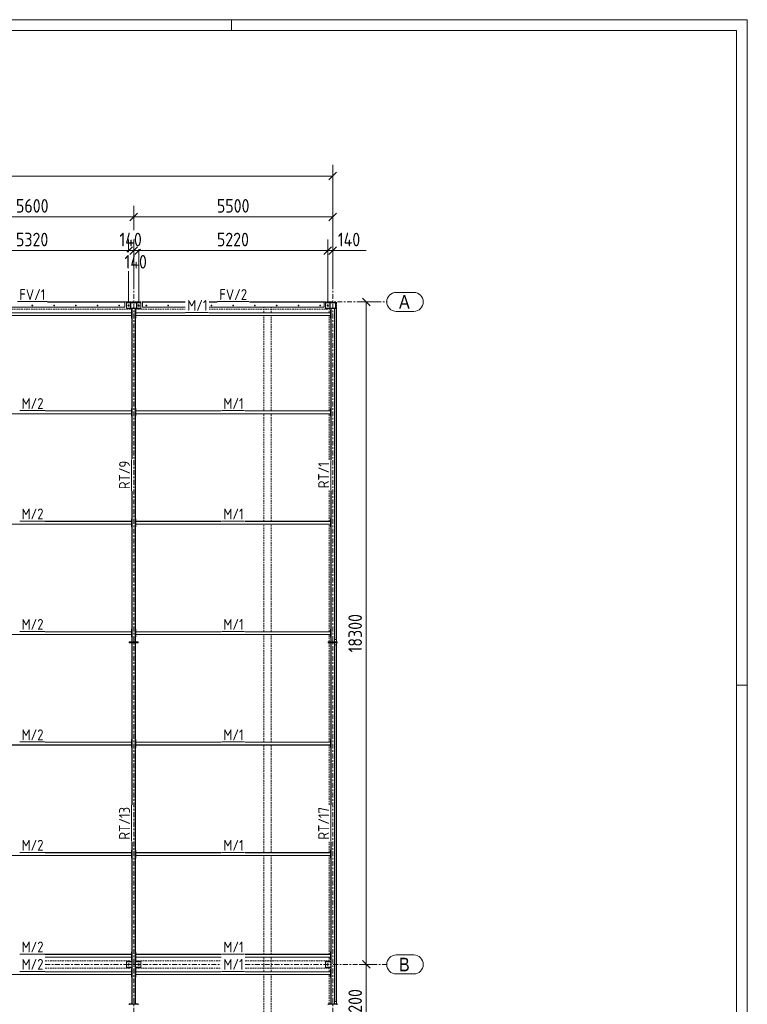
# Model space of a CAD drawing. Header units: millimetres. Extents: x -141 to 1046, y -218 to 621.
# Tile 16 of 16: x 778 to 1046, y 259 to 621. Entities that reach past the tile are written whole.
import ezdxf

# ---------------------------------------------------------------- set-up
doc = ezdxf.new("R2010")
doc.units = ezdxf.units.MM
doc.header["$LTSCALE"] = 0.6
for name, pattern in [('VERDECKT2', [1.5, 1, -0.5]), ('XKITLINE00', [0]), ('XKITLINE03', [6, 3, -1, 1, -1])]:
    doc.linetypes.add(name, pattern=pattern)
for name, color, linetype, lineweight in [('Bolt', 7, 'Continuous', 0), ('DrawingSheet', 5, 'Continuous', 0), ('Part', 2, 'Continuous', 0), ('PartMark', 3, 'Continuous', 0), ('S-GRID', 1, 'Continuous', 0), ('Z-DIMENSIONS', 1, 'Continuous', 0)]:
    doc.layers.add(name, color=color, linetype=linetype, lineweight=lineweight)
doc.styles.add('ARIAL', font='ARIAL.TTF')
doc.styles.add('ISOCPEUR', font='ISOCPEUR.TTF')

msp = doc.modelspace()

# ---------------------------------------------------------------- linework, layer by layer
at = {"layer": 'Bolt', "color": 3, "linetype": 'XKITLINE00', "lineweight": 0}
for p, q in [((782.61, 516.11), (782.54, 516)), ((782.54, 516), (782.61, 515.89)), ((782.73, 516.11), (782.61, 516.11)), ((782.61, 515.89), (782.73, 515.89)), ((782.79, 516), (782.73, 516.11)), ((782.73, 515.89), (782.79, 516)), ((790.61, 516.11), (790.54, 516)), ((790.54, 516), (790.61, 515.89)), ((790.73, 516.11), (790.61, 516.11)), ((790.61, 515.89), (790.73, 515.89)), ((790.79, 516), (790.73, 516.11)), ((790.73, 515.89), (790.79, 516)), ((798.61, 516.11), (798.54, 516)), ((798.54, 516), (798.61, 515.89)), ((798.73, 516.11), (798.61, 516.11)), ((798.61, 515.89), (798.73, 515.89)), ((798.79, 516), (798.73, 516.11)), ((798.73, 515.89), (798.79, 516)), ((806.61, 516.11), (806.54, 516)), ((806.54, 516), (806.61, 515.89)), ((806.73, 516.11), (806.61, 516.11)), ((806.61, 515.89), (806.73, 515.89)), ((806.79, 516), (806.73, 516.11)), ((806.73, 515.89), (806.79, 516)), ((814.61, 516.11), (814.54, 516)), ((814.54, 516), (814.61, 515.89)), ((814.73, 516.11), (814.61, 516.11)), ((814.61, 515.89), (814.73, 515.89)), ((814.79, 516), (814.73, 516.11)), ((814.73, 515.89), (814.79, 516)), ((817.93, 516.12), (818.13, 516.23)), ((817.93, 515.89), (817.93, 516.12)), ((818.13, 515.77), (817.93, 515.89)), ((818.13, 516.23), (818.33, 516.12)), ((818.33, 515.89), (818.13, 515.77)), ((818.33, 516.12), (818.33, 515.89)), ((821.67, 516.12), (821.87, 516.23)), ((821.67, 515.89), (821.67, 516.12)), ((821.87, 515.77), (821.67, 515.89)), ((821.87, 516.23), (822.07, 516.12)), ((822.07, 515.89), (821.87, 515.77)), ((822.07, 516.12), (822.07, 515.89)), ((824.61, 516.11), (824.54, 516)), ((824.54, 516), (824.61, 515.89)), ((824.73, 516.11), (824.61, 516.11)), ((824.61, 515.89), (824.73, 515.89)), ((824.79, 516), (824.73, 516.11)), ((824.73, 515.89), (824.79, 516)), ((832.61, 516.11), (832.54, 516)), ((832.54, 516), (832.61, 515.89)), ((832.73, 516.11), (832.61, 516.11)), ((832.61, 515.89), (832.73, 515.89)), ((832.79, 516), (832.73, 516.11)), ((832.73, 515.89), (832.79, 516)), ((848.61, 516.11), (848.54, 516)), ((848.54, 516), (848.61, 515.89)), ((848.73, 516.11), (848.61, 516.11)), ((848.61, 515.89), (848.73, 515.89)), ((848.79, 516), (848.73, 516.11)), ((848.73, 515.89), (848.79, 516)), ((856.61, 516.11), (856.54, 516)), ((856.54, 516), (856.61, 515.89)), ((856.73, 516.11), (856.61, 516.11)), ((856.61, 515.89), (856.73, 515.89)), ((856.79, 516), (856.73, 516.11)), ((856.73, 515.89), (856.79, 516)), ((864.61, 516.11), (864.54, 516)), ((864.54, 516), (864.61, 515.89)), ((864.73, 516.11), (864.61, 516.11)), ((864.61, 515.89), (864.73, 515.89)), ((864.79, 516), (864.73, 516.11)), ((864.73, 515.89), (864.79, 516)), ((872.61, 516.11), (872.54, 516)), ((872.54, 516), (872.61, 515.89)), ((872.73, 516.11), (872.61, 516.11)), ((872.61, 515.89), (872.73, 515.89)), ((872.79, 516), (872.73, 516.11)), ((872.73, 515.89), (872.79, 516)), ((880.61, 516.11), (880.54, 516)), ((880.54, 516), (880.61, 515.89)), ((880.73, 516.11), (880.61, 516.11)), ((880.61, 515.89), (880.73, 515.89)), ((880.79, 516), (880.73, 516.11)), ((880.73, 515.89), (880.79, 516)), ((888.61, 516.11), (888.54, 516)), ((888.54, 516), (888.61, 515.89)), ((888.73, 516.11), (888.61, 516.11)), ((888.61, 515.89), (888.73, 515.89)), ((888.79, 516), (888.73, 516.11)), ((888.73, 515.89), (888.79, 516)), ((891.27, 516.12), (891.47, 516.23)), ((891.27, 515.89), (891.27, 516.12)), ((891.47, 515.77), (891.27, 515.89)), ((891.47, 516.23), (891.67, 516.12)), ((891.67, 515.89), (891.47, 515.77)), ((891.67, 516.12), (891.67, 515.89)), ((817.93, 273.45), (818.13, 273.57)), ((817.93, 273.22), (817.93, 273.45)), ((818.13, 273.11), (817.93, 273.22)), ((818.13, 273.57), (818.33, 273.45)), ((818.33, 273.22), (818.13, 273.11)), ((818.33, 273.45), (818.33, 273.22)), ((821.67, 273.45), (821.87, 273.57)), ((821.67, 273.22), (821.67, 273.45)), ((821.87, 273.11), (821.67, 273.22)), ((821.87, 273.57), (822.07, 273.45)), ((822.07, 273.22), (821.87, 273.11)), ((822.07, 273.45), (822.07, 273.22)), ((891.27, 273.45), (891.47, 273.57)), ((891.27, 273.22), (891.27, 273.45)), ((891.47, 273.11), (891.27, 273.22)), ((891.47, 273.57), (891.67, 273.45)), ((891.67, 273.22), (891.47, 273.11)), ((891.67, 273.45), (891.67, 273.22))]:
    msp.add_line(p, q, dxfattribs=at)
for centre, radius, start, end in [((782.67, 516), 0.14, 30, 210), ((782.67, 516), 0.14, 210, 30), ((782.67, 516), 0.0667, 30, 210), ((782.67, 516), 0.0667, 210, 30), ((790.67, 516), 0.14, 30, 210), ((790.67, 516), 0.14, 210, 30), ((790.67, 516), 0.0667, 30, 210), ((790.67, 516), 0.0667, 210, 30), ((798.67, 516), 0.14, 30, 210), ((798.67, 516), 0.14, 210, 30), ((798.67, 516), 0.0667, 30, 210), ((798.67, 516), 0.0667, 210, 30), ((806.67, 516), 0.14, 30, 210), ((806.67, 516), 0.14, 210, 30), ((806.67, 516), 0.0667, 30, 210), ((806.67, 516), 0.0667, 210, 30), ((814.67, 516), 0.14, 30, 210), ((814.67, 516), 0.14, 210, 30), ((814.67, 516), 0.0667, 30, 210), ((814.67, 516), 0.0667, 210, 30), ((818.13, 516), 0.247, 120, 300), ((818.13, 516), 0.133, 30, 210), ((818.13, 516), 0.247, 300, 120), ((818.13, 516), 0.133, 210, 30), ((821.87, 516), 0.247, 120, 300), ((821.87, 516), 0.133, 30, 210), ((821.87, 516), 0.247, 300, 120), ((821.87, 516), 0.133, 210, 30), ((824.67, 516), 0.14, 30, 210), ((824.67, 516), 0.14, 210, 30), ((824.67, 516), 0.0667, 30, 210), ((824.67, 516), 0.0667, 210, 30), ((832.67, 516), 0.14, 30, 210), ((832.67, 516), 0.14, 210, 30), ((832.67, 516), 0.0667, 30, 210), ((832.67, 516), 0.0667, 210, 30), ((848.67, 516), 0.14, 30, 210), ((848.67, 516), 0.14, 210, 30), ((848.67, 516), 0.0667, 30, 210), ((848.67, 516), 0.0667, 210, 30), ((856.67, 516), 0.14, 30, 210), ((856.67, 516), 0.14, 210, 30), ((856.67, 516), 0.0667, 30, 210), ((856.67, 516), 0.0667, 210, 30), ((864.67, 516), 0.14, 30, 210), ((864.67, 516), 0.14, 210, 30), ((864.67, 516), 0.0667, 30, 210), ((864.67, 516), 0.0667, 210, 30), ((872.67, 516), 0.14, 30, 210), ((872.67, 516), 0.14, 210, 30), ((872.67, 516), 0.0667, 30, 210), ((872.67, 516), 0.0667, 210, 30), ((880.67, 516), 0.14, 30, 210), ((880.67, 516), 0.14, 210, 30), ((880.67, 516), 0.0667, 30, 210), ((880.67, 516), 0.0667, 210, 30), ((888.67, 516), 0.14, 30, 210), ((888.67, 516), 0.14, 210, 30), ((888.67, 516), 0.0667, 30, 210), ((888.67, 516), 0.0667, 210, 30), ((891.47, 516), 0.247, 120, 300), ((891.47, 516), 0.133, 30, 210), ((891.47, 516), 0.247, 300, 120), ((891.47, 516), 0.133, 210, 30), ((818.13, 273.34), 0.247, 120, 300), ((818.13, 273.34), 0.133, 30, 210), ((818.13, 273.34), 0.247, 300, 120), ((818.13, 273.34), 0.133, 210, 30), ((821.87, 273.34), 0.247, 120, 300), ((821.87, 273.34), 0.133, 30, 210), ((821.87, 273.34), 0.247, 300, 120), ((821.87, 273.34), 0.133, 210, 30), ((891.47, 273.34), 0.247, 120, 300), ((891.47, 273.34), 0.133, 30, 210), ((891.47, 273.34), 0.247, 300, 120), ((891.47, 273.34), 0.133, 210, 30)]:
    msp.add_arc(centre, radius, start, end, dxfattribs=at)
at = {"layer": 'DrawingSheet', "color": 2, "linetype": 'XKITLINE00', "lineweight": 0}
for p, q in [((1046.03, 621.25), (-140.97, 621.25)), ((856.03, 617.25), (856.03, 621.25)), ((1046.03, -217.75), (1046.03, 621.25)), ((1046.03, 376.25), (1042.03, 376.25))]:
    msp.add_line(p, q, dxfattribs=at)
at = {"layer": 'DrawingSheet', "color": 3, "linetype": 'XKITLINE00', "lineweight": 0}
for p, q in [((1042.03, 617.25), (-136.97, 617.25)), ((1042.03, -213.75), (1042.03, 617.25))]:
    msp.add_line(p, q, dxfattribs=at)
at = {"layer": 'Part', "color": 2, "linetype": 'XKITLINE00', "lineweight": 0}
for p, q in [((774.11, 515.33), (816.8, 515.33)), ((788.28, 517.33), (816.8, 517.33)), ((788.28, 517.29), (816.8, 517.29)), ((816.8, 517.33), (816.8, 515.33)), ((817.33, 516.93), (817.33, 517.07)), ((817.33, 517.07), (818.93, 517.07)), ((817.33, 515.07), (817.33, 516.93)), ((817.33, 516.93), (818.93, 516.93)), ((817.33, 514.93), (817.33, 515.07)), ((817.33, 515.07), (818.93, 515.07)), ((817.33, 514.93), (819.07, 514.93)), ((817.33, 514.93), (817.33, 514.93)), ((817.33, 514.93), (818.93, 514.93)), ((818.87, 515.07), (818.87, 516.93)), ((818.87, 516.93), (818.93, 516.93)), ((818.87, 515.07), (818.93, 515.07)), ((818.93, 517.07), (821.07, 517.07)), ((818.93, 514.93), (818.93, 517.07)), ((818.93, 516.93), (818.93, 517.07)), ((818.93, 515.07), (818.93, 516.93)), ((818.93, 514.93), (818.93, 515.07)), ((821.07, 514.93), (818.93, 514.93)), ((821, 517), (819, 517)), ((819, 517), (819, 515)), ((819, 515), (821, 515)), ((820.93, 517.13), (819.07, 517.13)), ((819.07, 517.13), (819.07, 517.07)), ((820.93, 517.07), (819.07, 517.07)), ((820.93, 514.93), (819.07, 514.93)), ((819.07, 514.93), (819.07, 514.87)), ((820.93, 517.13), (820.93, 517.07)), ((820.93, 514.93), (821.07, 514.93)), ((820.93, 514.93), (820.93, 514.87)), ((821, 515), (821, 517)), ((821.07, 517.07), (821.07, 514.93)), ((821.07, 517.07), (821.07, 516.93)), ((822.67, 517.07), (821.07, 517.07)), ((821.07, 515.07), (821.07, 516.93)), ((821.07, 516.93), (821.13, 516.93)), ((821.07, 516.93), (822.67, 516.93)), ((821.07, 515.07), (821.13, 515.07)), ((821.07, 515.07), (821.07, 514.93)), ((822.67, 515.07), (821.07, 515.07)), ((821.07, 514.93), (822.67, 514.93)), ((821.13, 515.07), (821.13, 516.93)), ((822.67, 514.93), (822.67, 517.07)), ((822.67, 516.93), (822.67, 517.07)), ((822.67, 514.93), (822.67, 515.07)), ((823.2, 517.33), (823.2, 515.33)), ((823.2, 517.33), (838.93, 517.33)), ((823.2, 517.29), (838.93, 517.29)), ((823.2, 515.33), (838.93, 515.33)), ((847.75, 517.33), (850.71, 517.33)), ((847.75, 517.29), (850.71, 517.29)), ((847.75, 515.33), (890.13, 515.33)), ((862.62, 517.33), (890.13, 517.33)), ((862.62, 517.29), (890.13, 517.29)), ((890.13, 517.33), (890.13, 515.33)), ((890.67, 516.93), (890.67, 517.07)), ((890.67, 517.07), (892.27, 517.07)), ((890.67, 515.07), (890.67, 516.93)), ((890.67, 516.93), (892.27, 516.93)), ((890.67, 514.93), (890.67, 515.07)), ((890.67, 515.07), (892.27, 515.07)), ((890.67, 514.93), (890.67, 514.93)), ((890.67, 514.93), (892.4, 514.93)), ((890.67, 514.93), (892.27, 514.93)), ((892.2, 515.07), (892.2, 516.93)), ((892.2, 516.93), (892.27, 516.93)), ((892.2, 515.07), (892.27, 515.07)), ((892.27, 516.93), (892.27, 517.07)), ((892.27, 517.07), (894.4, 517.07)), ((892.27, 514.93), (892.27, 517.07)), ((892.27, 515.07), (892.27, 516.93)), ((892.27, 514.93), (892.27, 515.07)), ((894.4, 514.93), (892.27, 514.93)), ((894.33, 517), (892.33, 517)), ((892.33, 517), (892.33, 515)), ((892.33, 515), (894.33, 515)), ((894.27, 517.13), (892.4, 517.13)), ((892.4, 517.13), (892.4, 517.07)), ((894.27, 517.07), (892.4, 517.07)), ((894.27, 514.93), (892.4, 514.93)), ((892.4, 514.93), (892.4, 514.87)), ((894.27, 517.13), (894.27, 517.07)), ((894.27, 514.93), (894.47, 514.93)), ((894.27, 514.93), (894.27, 514.87)), ((894.33, 515), (894.33, 517)), ((894.4, 517.07), (894.47, 517.07)), ((894.4, 517.07), (894.4, 514.93)), ((894.4, 515.07), (894.4, 516.93)), ((894.4, 516.93), (894.47, 516.93)), ((894.4, 515.07), (894.47, 515.07)), ((894.47, 516.93), (894.47, 517.07)), ((894.47, 515.07), (894.47, 516.93)), ((894.47, 514.93), (894.47, 515.07)), ((746.13, 512.31), (819.2, 512.31)), ((746.13, 512.27), (819.2, 512.27)), ((774.11, 513.33), (819.2, 513.33)), ((774.11, 513.29), (819.2, 513.29)), ((820.93, 514.87), (819.07, 514.87)), ((819.2, 511.33), (819.2, 514.27)), ((819.2, 514.27), (819.33, 514.27)), ((819.2, 513.29), (819.2, 513.33)), ((819.2, 512.27), (819.2, 512.31)), ((819.2, 511.33), (819.33, 511.33)), ((819.33, 459.49), (819.33, 514.87)), ((819.33, 514.87), (819.39, 514.87)), ((819.33, 511.33), (819.33, 514.27)), ((819.39, 514.87), (819.39, 459.49)), ((820.61, 514.87), (820.61, 392.2)), ((820.67, 514.87), (820.61, 514.87)), ((820.67, 392.2), (820.67, 514.87)), ((820.67, 511.33), (820.67, 514.27)), ((820.67, 514.27), (820.8, 514.27)), ((820.67, 511.33), (820.8, 511.33)), ((820.8, 511.33), (820.8, 514.27)), ((820.8, 513.29), (820.8, 513.33)), ((820.8, 513.33), (838.93, 513.33)), ((820.8, 513.29), (838.93, 513.29)), ((820.8, 512.31), (892.53, 512.31)), ((820.8, 512.27), (820.8, 512.31)), ((820.8, 512.27), (892.53, 512.27)), ((847.75, 513.33), (892.53, 513.33)), ((847.75, 513.29), (892.53, 513.29)), ((894.27, 514.87), (892.4, 514.87)), ((892.53, 511.33), (892.53, 514.27)), ((892.53, 514.27), (892.67, 514.27)), ((892.53, 513.29), (892.53, 513.33)), ((892.53, 512.27), (892.53, 512.31)), ((892.53, 511.33), (892.67, 511.33)), ((892.67, 459.15), (892.67, 514.87)), ((892.67, 514.87), (892.72, 514.87)), ((892.67, 511.33), (892.67, 514.27)), ((892.72, 514.87), (892.72, 459.15)), ((893.95, 514.87), (893.95, 392.2)), ((894, 514.87), (893.95, 514.87)), ((894, 392.2), (894, 514.87)), ((894.67, 514.87), (894.27, 514.87)), ((894.63, 393.01), (894.63, 514.87)), ((894.67, 393.01), (894.67, 514.87)), ((746.13, 476.17), (819.2, 476.17)), ((746.13, 476.13), (819.2, 476.13)), ((787.42, 477.2), (819.2, 477.2)), ((787.42, 477.16), (819.2, 477.16)), ((819.2, 475.2), (819.2, 478.13)), ((819.2, 478.13), (819.33, 478.13)), ((819.2, 477.16), (819.2, 477.2)), ((819.2, 476.13), (819.2, 476.17)), ((819.2, 475.2), (819.33, 475.2)), ((819.33, 475.2), (819.33, 478.13)), ((820.67, 475.2), (820.67, 478.13)), ((820.67, 478.13), (820.8, 478.13)), ((820.67, 475.2), (820.8, 475.2)), ((820.8, 475.2), (820.8, 478.13)), ((820.8, 477.16), (820.8, 477.2)), ((820.8, 477.2), (852.26, 477.2)), ((820.8, 477.16), (852.26, 477.16)), ((820.8, 476.17), (892.53, 476.17)), ((820.8, 476.13), (820.8, 476.17)), ((820.8, 476.13), (892.53, 476.13)), ((861.08, 477.2), (892.53, 477.2)), ((861.08, 477.16), (892.53, 477.16)), ((892.53, 475.2), (892.53, 478.13)), ((892.53, 478.13), (892.67, 478.13)), ((892.53, 477.16), (892.53, 477.2)), ((892.53, 476.13), (892.53, 476.17)), ((892.53, 475.2), (892.67, 475.2)), ((892.67, 475.2), (892.67, 478.13)), ((819.33, 392.2), (819.33, 447.58)), ((819.39, 447.58), (819.39, 392.2)), ((892.67, 392.2), (892.67, 447.92)), ((892.72, 447.92), (892.72, 392.2)), ((746.13, 435.51), (819.2, 435.51)), ((746.13, 435.47), (819.2, 435.47)), ((787.42, 436.53), (819.2, 436.53)), ((787.42, 436.49), (819.2, 436.49)), ((819.2, 434.53), (819.2, 437.47)), ((819.2, 437.47), (819.33, 437.47)), ((819.2, 436.49), (819.2, 436.53)), ((819.2, 435.47), (819.2, 435.51)), ((819.33, 434.53), (819.33, 437.47)), ((820.67, 434.53), (820.67, 437.47)), ((820.67, 437.47), (820.8, 437.47)), ((820.8, 434.53), (820.8, 437.47)), ((820.8, 436.49), (820.8, 436.53)), ((820.8, 436.53), (852.26, 436.53)), ((820.8, 436.49), (852.26, 436.49)), ((820.8, 435.51), (892.53, 435.51)), ((820.8, 435.47), (820.8, 435.51)), ((820.8, 435.47), (892.53, 435.47)), ((861.08, 436.53), (892.53, 436.53)), ((861.08, 436.49), (892.53, 436.49)), ((892.53, 434.53), (892.53, 437.47)), ((892.53, 437.47), (892.67, 437.47)), ((892.53, 436.49), (892.53, 436.53)), ((892.53, 435.47), (892.53, 435.51)), ((892.67, 434.53), (892.67, 437.47)), ((819.2, 434.53), (819.33, 434.53)), ((820.67, 434.53), (820.8, 434.53)), ((892.53, 434.53), (892.67, 434.53)), ((787.42, 395.87), (819.2, 395.87)), ((787.42, 395.83), (819.2, 395.83)), ((819.2, 393.87), (819.2, 396.8)), ((819.2, 396.8), (819.33, 396.8)), ((819.2, 395.83), (819.2, 395.87)), ((819.33, 393.87), (819.33, 396.8)), ((820.67, 393.87), (820.67, 396.8)), ((820.67, 396.8), (820.8, 396.8)), ((820.8, 393.87), (820.8, 396.8)), ((820.8, 395.83), (820.8, 395.87)), ((820.8, 395.87), (852.26, 395.87)), ((820.8, 395.83), (852.26, 395.83)), ((861.08, 395.87), (892.53, 395.87)), ((861.08, 395.83), (892.53, 395.83)), ((892.53, 393.87), (892.53, 396.8)), ((892.53, 396.8), (892.67, 396.8)), ((892.53, 395.83), (892.53, 395.87)), ((892.67, 393.87), (892.67, 396.8)), ((746.13, 394.84), (819.2, 394.84)), ((746.13, 394.8), (819.2, 394.8)), ((821.67, 392.2), (818.33, 392.2)), ((818.33, 392.2), (818.33, 392)), ((821.67, 392), (818.33, 392)), ((818.33, 392), (818.33, 391.8)), ((821.67, 392), (818.33, 392)), ((821.67, 391.8), (818.33, 391.8)), ((819.2, 394.8), (819.2, 394.84)), ((819.2, 393.87), (819.33, 393.87)), ((819.39, 392.2), (819.33, 392.2)), ((819.33, 332.15), (819.33, 391.8)), ((819.33, 391.8), (819.39, 391.8)), ((819.39, 391.8), (819.39, 332.15)), ((820.61, 392.2), (820.67, 392.2)), ((820.61, 391.8), (820.61, 258.87)), ((820.67, 391.8), (820.61, 391.8)), ((820.67, 393.87), (820.8, 393.87)), ((820.67, 258.87), (820.67, 391.8)), ((820.8, 394.84), (892.53, 394.84)), ((820.8, 394.8), (820.8, 394.84)), ((820.8, 394.8), (892.53, 394.8)), ((821.67, 392.2), (821.67, 392)), ((821.67, 392), (821.67, 391.8)), ((895, 392.2), (891.67, 392.2)), ((891.67, 392.2), (891.67, 392)), ((895, 392), (891.67, 392)), ((891.67, 392), (891.67, 391.8)), ((895, 392), (891.67, 392)), ((895, 391.8), (891.67, 391.8)), ((892.53, 394.8), (892.53, 394.84)), ((892.53, 393.87), (892.67, 393.87)), ((892.72, 392.2), (892.67, 392.2)), ((892.67, 332.15), (892.67, 391.8)), ((892.67, 391.8), (892.72, 391.8)), ((892.72, 391.8), (892.72, 332.15)), ((893.95, 392.2), (894, 392.2)), ((893.95, 391.8), (893.95, 258.87)), ((894, 391.8), (893.95, 391.8)), ((894, 393.01), (894.67, 393.01)), ((894, 258.87), (894, 391.8)), ((895, 392.2), (895, 392)), ((895, 392), (895, 391.8)), ((894.67, 391.01), (894, 391.01)), ((894.63, 259.68), (894.63, 391.01)), ((894.67, 259.68), (894.67, 391.01)), ((819.2, 353.2), (819.2, 356.13)), ((819.2, 356.13), (819.33, 356.13)), ((819.33, 353.2), (819.33, 356.13)), ((820.67, 353.2), (820.67, 356.13)), ((820.67, 356.13), (820.8, 356.13)), ((820.8, 353.2), (820.8, 356.13)), ((892.53, 353.2), (892.53, 356.13)), ((892.53, 356.13), (892.67, 356.13)), ((892.67, 353.2), (892.67, 356.13)), ((746.13, 354.17), (819.2, 354.17)), ((746.13, 354.13), (819.2, 354.13)), ((787.42, 355.2), (819.2, 355.2)), ((787.42, 355.16), (819.2, 355.16)), ((819.2, 355.16), (819.2, 355.2)), ((819.2, 354.13), (819.2, 354.17)), ((819.2, 353.2), (819.33, 353.2)), ((820.67, 353.2), (820.8, 353.2)), ((820.8, 355.16), (820.8, 355.2)), ((820.8, 355.2), (852.26, 355.2)), ((820.8, 355.16), (852.26, 355.16)), ((820.8, 354.17), (892.53, 354.17)), ((820.8, 354.13), (820.8, 354.17)), ((820.8, 354.13), (892.53, 354.13)), ((861.08, 355.2), (892.53, 355.2)), ((861.08, 355.16), (892.53, 355.16)), ((892.53, 355.16), (892.53, 355.2)), ((892.53, 354.13), (892.53, 354.17)), ((892.53, 353.2), (892.67, 353.2)), ((819.2, 312.53), (819.2, 315.47)), ((819.2, 315.47), (819.33, 315.47)), ((819.33, 258.87), (819.33, 318.52)), ((819.33, 312.53), (819.33, 315.47)), ((819.39, 318.52), (819.39, 258.87)), ((820.67, 312.53), (820.67, 315.47)), ((820.67, 315.47), (820.8, 315.47)), ((820.8, 312.53), (820.8, 315.47)), ((892.53, 312.53), (892.53, 315.47)), ((892.53, 315.47), (892.67, 315.47)), ((892.67, 258.87), (892.67, 318.52)), ((892.67, 312.53), (892.67, 315.47)), ((892.72, 318.52), (892.72, 258.87)), ((746.13, 313.51), (819.2, 313.51)), ((746.13, 313.47), (819.2, 313.47)), ((787.42, 314.53), (819.2, 314.53)), ((787.42, 314.49), (819.2, 314.49)), ((819.2, 314.49), (819.2, 314.53)), ((819.2, 313.47), (819.2, 313.51)), ((819.2, 312.53), (819.33, 312.53)), ((820.67, 312.53), (820.8, 312.53)), ((820.8, 314.49), (820.8, 314.53)), ((820.8, 314.53), (852.26, 314.53)), ((820.8, 314.49), (852.26, 314.49)), ((820.8, 313.51), (892.53, 313.51)), ((820.8, 313.47), (820.8, 313.51)), ((820.8, 313.47), (892.53, 313.47)), ((861.08, 314.53), (892.53, 314.53)), ((861.08, 314.49), (892.53, 314.49)), ((892.53, 314.49), (892.53, 314.53)), ((892.53, 313.47), (892.53, 313.51)), ((892.53, 312.53), (892.67, 312.53)), ((787.42, 277.07), (819.2, 277.07)), ((787.42, 277.03), (819.2, 277.03)), ((787.42, 276.04), (819.2, 276.04)), ((787.42, 276), (819.2, 276)), ((819.2, 275.07), (819.2, 278)), ((819.2, 278), (819.33, 278)), ((819.2, 277.03), (819.2, 277.07)), ((819.2, 276), (819.2, 276.04)), ((819.33, 275.07), (819.33, 278)), ((820.67, 275.07), (820.67, 278)), ((820.67, 278), (820.8, 278)), ((820.8, 275.07), (820.8, 278)), ((820.8, 277.03), (820.8, 277.07)), ((820.8, 277.07), (852.26, 277.07)), ((820.8, 277.03), (852.26, 277.03)), ((820.8, 276.04), (852.26, 276.04)), ((820.8, 276), (820.8, 276.04)), ((820.8, 276), (852.26, 276)), ((861.08, 277.07), (892.53, 277.07)), ((861.08, 277.03), (892.53, 277.03)), ((861.08, 276.04), (892.53, 276.04)), ((861.08, 276), (892.53, 276)), ((892.53, 275.07), (892.53, 278)), ((892.53, 278), (892.67, 278)), ((892.53, 277.03), (892.53, 277.07)), ((892.53, 276), (892.53, 276.04)), ((892.67, 275.07), (892.67, 278)), ((817.33, 274.4), (817.73, 274.4)), ((817.33, 272.27), (817.33, 274.4)), ((817.33, 272.27), (819.33, 272.27)), ((817.73, 274.27), (817.73, 274.4)), ((817.73, 274.4), (819.33, 274.4)), ((817.73, 274.27), (819.33, 274.27)), ((817.73, 272.27), (817.73, 272.4)), ((817.73, 272.4), (819.33, 272.4)), ((817.73, 272.27), (819.33, 272.27)), ((819.2, 275.07), (819.33, 275.07)), ((819.33, 274.27), (819.33, 274.4)), ((819.33, 272.27), (819.33, 272.4)), ((820.67, 275.07), (820.8, 275.07)), ((820.67, 274.4), (820.67, 274.27)), ((822.27, 274.4), (820.67, 274.4)), ((820.67, 274.27), (822.27, 274.27)), ((820.67, 272.4), (820.67, 272.27)), ((822.27, 272.4), (820.67, 272.4)), ((820.67, 272.27), (822.27, 272.27)), ((822.27, 274.4), (822.67, 274.4)), ((822.27, 274.27), (822.27, 274.4)), ((822.27, 272.27), (822.27, 272.4)), ((822.27, 272.27), (822.67, 272.27)), ((822.67, 272.27), (822.67, 274.4)), ((890.67, 272.27), (890.67, 274.4)), ((890.67, 274.4), (891.07, 274.4)), ((890.67, 272.27), (892.67, 272.27)), ((891.07, 274.27), (891.07, 274.4)), ((891.07, 274.4), (892.67, 274.4)), ((891.07, 274.27), (892.67, 274.27)), ((891.07, 272.27), (891.07, 272.4)), ((891.07, 272.4), (892.67, 272.4)), ((891.07, 272.27), (892.67, 272.27)), ((892.53, 275.07), (892.67, 275.07)), ((892.67, 274.27), (892.67, 274.4)), ((892.67, 272.27), (892.67, 272.4)), ((746.13, 269.64), (819.2, 269.64)), ((746.13, 269.6), (819.2, 269.6)), ((787.42, 270.67), (819.2, 270.67)), ((787.42, 270.63), (819.2, 270.63)), ((819.2, 268.67), (819.2, 271.6)), ((819.2, 271.6), (819.33, 271.6)), ((819.2, 270.63), (819.2, 270.67)), ((819.2, 269.6), (819.2, 269.64)), ((819.2, 268.67), (819.33, 268.67)), ((819.33, 268.67), (819.33, 271.6)), ((820.67, 268.67), (820.67, 271.6)), ((820.67, 271.6), (820.8, 271.6)), ((820.67, 268.67), (820.8, 268.67)), ((820.8, 268.67), (820.8, 271.6)), ((820.8, 270.63), (820.8, 270.67)), ((820.8, 270.67), (852.26, 270.67)), ((820.8, 270.63), (852.26, 270.63)), ((820.8, 269.64), (892.53, 269.64)), ((820.8, 269.6), (820.8, 269.64)), ((820.8, 269.6), (892.53, 269.6)), ((861.08, 270.67), (892.53, 270.67)), ((861.08, 270.63), (892.53, 270.63)), ((892.53, 268.67), (892.53, 271.6)), ((892.53, 271.6), (892.67, 271.6)), ((892.53, 270.63), (892.53, 270.67)), ((892.53, 269.6), (892.53, 269.64)), ((892.53, 268.67), (892.67, 268.67)), ((892.67, 268.67), (892.67, 271.6)), ((821.67, 258.87), (818.33, 258.87)), ((818.33, 258.87), (818.33, 258.67)), ((818.33, 258.47), (818.33, 258.67)), ((818.33, 258.67), (821.67, 258.67)), ((821.67, 258.67), (818.33, 258.67)), ((819.39, 258.87), (819.33, 258.87)), ((820.61, 258.87), (820.67, 258.87)), ((821.67, 258.87), (821.67, 258.67)), ((821.67, 258.47), (821.67, 258.67)), ((895, 258.87), (891.67, 258.87)), ((891.67, 258.87), (891.67, 258.67)), ((895, 258.67), (891.67, 258.67)), ((891.67, 258.47), (891.67, 258.67)), ((891.67, 258.67), (895, 258.67)), ((892.72, 258.87), (892.67, 258.87)), ((893.95, 258.87), (894, 258.87)), ((894, 259.68), (894.67, 259.68)), ((895, 258.87), (895, 258.67)), ((895, 258.47), (895, 258.67))]:
    msp.add_line(p, q, dxfattribs=at)
at = {"layer": 'Part', "color": 4, "linetype": 'VERDECKT2', "lineweight": 0}
for p, q in [((816.8, 517.33), (823.2, 517.33)), ((817.33, 517.07), (819.07, 517.07)), ((820.93, 517.07), (822.67, 517.07)), ((822.67, 517.07), (822.67, 517.07)), ((868, 513.33), (868, 515.33)), ((870.67, 513.33), (870.67, 515.33)), ((890.13, 517.33), (892, 517.33)), ((890.67, 517.07), (892.4, 517.07)), ((892, 517.07), (892, 517.33)), ((892, 517.33), (894.67, 517.33)), ((892, 517.07), (892, 517.33)), ((892, 514.67), (892, 514.93)), ((892, 513.33), (892, 514.93)), ((894.27, 517.07), (894.47, 517.07)), ((894.47, 517.07), (894.47, 517.07)), ((894.67, 514.87), (894.67, 517.33)), ((774.11, 514.67), (819.33, 514.67)), ((820.67, 514.67), (838.93, 514.67)), ((847.75, 514.67), (892, 514.67)), ((868, 477.2), (868, 512.27)), ((870.67, 477.2), (870.67, 512.27)), ((892, 477.2), (892, 512.27)), ((868, 436.53), (868, 476.13)), ((870.67, 436.53), (870.67, 476.13)), ((892, 459.15), (892, 476.13)), ((892, 436.53), (892, 447.92)), ((868, 395.87), (868, 435.47)), ((870.67, 395.87), (870.67, 435.47)), ((892, 395.87), (892, 435.47)), ((868, 355.2), (868, 394.8)), ((870.67, 355.2), (870.67, 394.8)), ((892, 392.2), (892, 394.8)), ((892, 355.2), (892, 391.8)), ((894.67, 392.2), (894.67, 393.01)), ((894.67, 391.01), (894.67, 391.8)), ((868, 314.53), (868, 354.13)), ((870.67, 314.53), (870.67, 354.13)), ((892, 332.15), (892, 354.13)), ((892, 314.53), (892, 318.52)), ((868, 277.07), (868, 313.47)), ((870.67, 277.07), (870.67, 313.47)), ((892, 277.07), (892, 313.47)), ((868, 270.67), (868, 276)), ((870.67, 270.67), (870.67, 276)), ((892, 274.4), (892, 276)), ((787.42, 274.67), (819.33, 274.67)), ((787.42, 272), (819.33, 272)), ((817.33, 274.4), (817.33, 274.4)), ((817.33, 274.4), (819.33, 274.4)), ((820.67, 274.67), (852.26, 274.67)), ((820.67, 274.4), (822.67, 274.4)), ((820.67, 272), (852.26, 272)), ((822.67, 274.4), (822.67, 274.4)), ((861.08, 274.67), (892, 274.67)), ((861.08, 272), (892, 272)), ((890.67, 274.4), (890.67, 274.4)), ((890.67, 274.4), (892.67, 274.4)), ((892, 274.4), (892, 274.67)), ((892, 272), (892, 272.27)), ((892, 270.67), (892, 272.27)), ((868, 247.73), (868, 269.6)), ((870.67, 247.73), (870.67, 269.6)), ((892, 258.87), (892, 269.6)), ((892, 258.67), (892, 258.67)), ((894.67, 258.87), (894.67, 259.68)), ((894.67, 258.67), (894.67, 258.67))]:
    msp.add_line(p, q, dxfattribs=at)
at = {"layer": 'PartMark', "color": 1, "linetype": 'XKITLINE00', "lineweight": 0}
for p, q in [((777.25, 517.43), (788.08, 517.43)), ((850.91, 517.43), (862.42, 517.43)), ((839.13, 513.43), (847.55, 513.43)), ((778.11, 477.3), (787.22, 477.3)), ((852.46, 477.3), (860.88, 477.3)), ((819.23, 447.78), (819.23, 459.29)), ((892.57, 448.12), (892.57, 458.95)), ((778.11, 436.63), (787.22, 436.63)), ((852.46, 436.63), (860.88, 436.63)), ((778.11, 395.97), (787.22, 395.97)), ((852.46, 395.97), (860.88, 395.97)), ((778.11, 355.3), (787.22, 355.3)), ((852.46, 355.3), (860.88, 355.3)), ((819.23, 318.72), (819.23, 331.95)), ((892.57, 318.72), (892.57, 331.95)), ((778.11, 314.63), (787.22, 314.63)), ((852.46, 314.63), (860.88, 314.63)), ((778.11, 277.17), (787.22, 277.17)), ((852.46, 277.17), (860.88, 277.17)), ((778.11, 270.77), (787.22, 270.77)), ((852.46, 270.77), (860.88, 270.77))]:
    msp.add_line(p, q, dxfattribs=at)
at = {"layer": 'S-GRID', "color": 1, "linetype": 'XKITLINE03', "lineweight": 0}
for p, q in [((893.33, -17.99), (893.33, 533.87)), ((820, -17.99), (820, 528.6)), ((788.28, 517.33), (838.93, 517.33)), ((847.75, 517.33), (850.71, 517.33)), ((862.62, 517.33), (913.22, 517.33)), ((787.42, 273.33), (852.26, 273.33)), ((861.08, 273.33), (913.22, 273.33))]:
    msp.add_line(p, q, dxfattribs=at)
at = {"layer": 'S-GRID', "color": 1, "linetype": 'XKITLINE00', "lineweight": 0}
for p, q in [((916.72, 520.83), (923.17, 520.83)), ((916.72, 513.83), (923.17, 513.83)), ((916.72, 276.83), (923.17, 276.83)), ((916.72, 269.83), (923.17, 269.83))]:
    msp.add_line(p, q, dxfattribs=at)
for centre, start, end in [((916.72, 517.33), 90, 270), ((923.17, 517.33), 270, 90), ((916.72, 273.33), 90, 270), ((923.17, 273.33), 270, 90)]:
    msp.add_arc(centre, 3.5, start, end, dxfattribs=at)
at = {"layer": 'Z-DIMENSIONS', "color": 7, "linetype": 'XKITLINE00', "lineweight": 0}
for p, q in [((893.33, 534.87), (893.33, 567.76)), ((0, 563.66), (893.33, 563.66)), ((894.75, 565.07), (891.92, 562.24)), ((820, 543.8), (820, 552.7)), ((820, 543.8), (820, 552.7)), ((893.33, 534.87), (893.33, 552.7)), ((745.33, 548.6), (820, 548.6)), ((821.41, 550.02), (818.59, 547.19)), ((821.41, 550.02), (818.59, 547.19)), ((820, 548.6), (893.33, 548.6)), ((894.75, 550.02), (891.92, 547.19)), ((818.13, 535.6), (818.13, 540.3)), ((820, 535.6), (820, 540.3)), ((891.47, 517), (891.47, 540.3)), ((891.47, 517), (891.47, 540.3)), ((893.33, 522.43), (893.33, 540.3)), ((819.55, 537.61), (817.53, 535.6)), ((818.73, 536.8), (817.53, 535.6)), ((818.13, 535.6), (818.13, 536.8)), ((820.6, 536.8), (818.59, 534.79)), ((821.41, 537.61), (819.4, 535.6)), ((820, 521.99), (820, 536.8)), ((820, 535.6), (820, 536.8)), ((820, 535.6), (820, 536.8)), ((822.47, 536.8), (820.45, 534.79)), ((822.47, 536.8), (821.27, 535.6)), ((821.87, 517), (821.87, 536.8)), ((821.87, 535.6), (821.87, 536.8)), ((892.88, 537.61), (890.05, 534.79)), ((892.88, 537.61), (890.05, 534.79)), ((894.75, 537.61), (891.92, 534.79)), ((747.2, 536.2), (818.13, 536.2)), ((818.13, 536.2), (820, 536.2)), ((820, 536.2), (821.87, 536.2)), ((821.87, 536.2), (891.47, 536.2)), ((891.47, 536.2), (893.33, 536.2)), ((893.33, 536.2), (905.68, 536.2)), ((893.33, 536.2), (905.68, 536.2)), ((818.13, 517), (818.13, 528.6)), ((818.13, 517), (818.13, 528.6)), ((820, 521.99), (820, 528.6)), ((821.87, 517), (821.87, 528.6)), ((904.27, 518.75), (907.1, 515.92)), ((903.02, 517.33), (909.69, 517.33)), ((905.69, 273.33), (905.69, 517.33)), ((903.02, 273.33), (909.69, 273.33)), ((903.02, 273.33), (909.69, 273.33)), ((904.27, 274.75), (907.1, 271.92)), ((904.27, 274.75), (907.1, 271.92)), ((905.69, 244), (905.69, 273.33))]:
    msp.add_line(p, q, dxfattribs=at)
at = {"layer": 'Z-DIMENSIONS', "color": 3}
for p in [(893.33, 563.66), (820, 548.6), (820, 548.6), (893.33, 548.6), (818.13, 536.2), (818.13, 536.2), (820, 536.2), (820, 536.2), (821.87, 536.2), (821.87, 536.2), (891.47, 536.2), (891.47, 536.2), (893.33, 536.2), (905.69, 517.33), (905.69, 273.33), (905.69, 273.33)]:
    msp.add_point(p, dxfattribs=at)

# ---------------------------------------------------------------- texts
at = {"layer": 'PartMark', "color": 1, "style": 'ISOCPEUR', "width": 0.85}
for s, p in [('FV/1', (777.85, 518.03)), ('FV/2', (851.51, 518.03)), ('M/1', (839.73, 514.03)), ('M/2', (778.71, 477.9)), ('M/1', (853.06, 477.9)), ('M/2', (778.71, 437.23)), ('M/1', (853.06, 437.23)), ('M/2', (778.71, 396.57)), ('M/1', (853.06, 396.57)), ('M/2', (778.71, 355.9)), ('M/1', (853.06, 355.9)), ('M/2', (778.71, 315.23)), ('M/1', (853.06, 315.23)), ('M/2', (778.71, 277.77)), ('M/1', (853.06, 277.77)), ('M/2', (778.71, 271.37)), ('M/1', (853.06, 271.37))]:
    msp.add_text(s, height=4, dxfattribs=at).set_placement(p)
for s, p in [('RT/9', (818.63, 448.38)), ('RT/1', (891.97, 448.72)), ('RT/13', (818.63, 319.32)), ('RT/17', (891.97, 319.32))]:
    msp.add_text(s, height=4, rotation=90.0002, dxfattribs=at).set_placement(p)
at = {"layer": 'S-GRID', "color": 7, "style": 'ARIAL', "width": 0.85}
for s, p in [('A', (917.72, 514.83)), ('B', (917.72, 270.83))]:
    msp.add_text(s, height=5, dxfattribs=at).set_placement(p)
at = {"layer": 'Z-DIMENSIONS', "color": 3, "style": 'ISOCPEUR', "width": 0.85}
for s, p in [('5600', (776.65, 550.2)), ('5500', (850.65, 550.2)), ('5320', (776.65, 537.8)), ('140', (814.77, 537.8)), ('5220', (850.65, 537.8)), ('140', (895.21, 537.8)), ('140', (816.64, 529.6))]:
    msp.add_text(s, height=5, dxfattribs=at).set_placement(p)
for s, p in [('18300', (904.09, 388.24)), ('2200', (904.09, 252.65))]:
    msp.add_text(s, height=5, rotation=90.0002, dxfattribs=at).set_placement(p)

doc.saveas('drawing.dxf')
